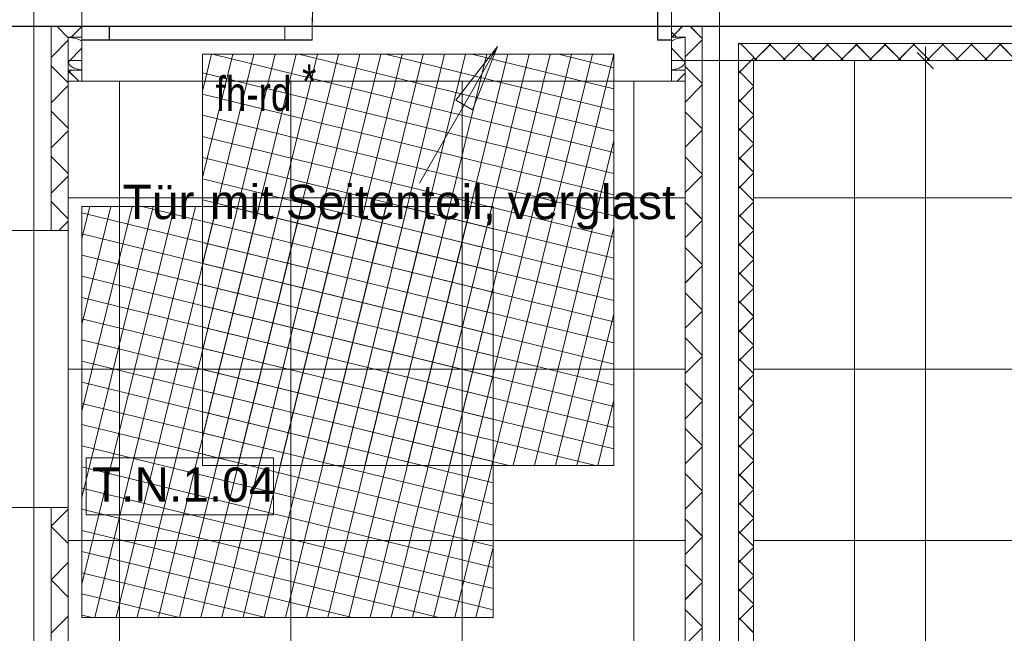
# Model space of a CAD drawing. Extents: x 229 to 926, y 37 to 878.
# Tile 151 of 162: x 502 to 574, y 621 to 666. Entities that reach past the tile are written whole.
import ezdxf
from ezdxf.lldxf.tags import DXFTag

# ---------------------------------------------------------------- set-up
doc = ezdxf.new("R2010")
doc.units = 0
doc.layers.get('0').update_dxf_attribs({"lineweight": 13})
doc.layers.add('A_BI_Innenwand', color=7, linetype='Continuous', lineweight=18, true_color=0x80ff80, plot=False)
doc.layers.add('A_BI_Tuer', color=7, linetype='Continuous', lineweight=18, true_color=0xbdbbbb, plot=False)
for name, color, linetype, lineweight in [('Axen', 7, 'Continuous', 25), ('Axen-A03ENIVKI0', 7, 'Continuous', 25), ('Beschriftung', 7, 'Continuous', 25), ('Beschriftung-A03ENIVII0', 7, 'Continuous', 25), ('Bewegungsfläche', 7, 'Continuous', 25), ('Deckenspiegel', 7, 'Continuous', 25), ('Fullfläche', 7, 'Continuous', 25), ('Fullfläche-A03ENIVQI0', 7, 'Continuous', 25), ('Maßlinien', 7, 'Continuous', 25), ('Maßlinien-A03ENIVNI0', 7, 'Continuous', 25), ('Türen', 7, 'Continuous', 25), ('Türen-A03ENIVLI0', 7, 'Continuous', 25), ('Wände', 7, 'Continuous', 25), ('Wände-A03ENIVMI0', 7, 'Continuous', 25)]:
    doc.layers.add(name, color=color, linetype=linetype, lineweight=lineweight)
doc.styles.get("Standard").update_dxf_attribs({"font": 'arial.ttf'})
tags = doc.linetypes.add('ALL_S25', pattern=[0.001, 0, -0.001]).pattern_tags.tags
tags[6:7] = [DXFTag(74, 4), DXFTag(75, 0), DXFTag(340, '0'), DXFTag(46, 1.0), DXFTag(50, 0.0), DXFTag(44, 0.0), DXFTag(45, 0.0)]
tags[4:5] = [DXFTag(74, 4), DXFTag(75, 0), DXFTag(340, '0'), DXFTag(46, 1.0), DXFTag(50, 0.0), DXFTag(44, 0.0), DXFTag(45, 0.0)]
tags = doc.linetypes.add('ALL_S25-A03ENIVOI0', pattern=[0.001, 0, -0.001]).pattern_tags.tags
tags[6:7] = [DXFTag(74, 4), DXFTag(75, 0), DXFTag(340, '0'), DXFTag(46, 1.0), DXFTag(50, 0.0), DXFTag(44, 0.0), DXFTag(45, 0.0)]
tags[4:5] = [DXFTag(74, 4), DXFTag(75, 0), DXFTag(340, '0'), DXFTag(46, 1.0), DXFTag(50, 0.0), DXFTag(44, 0.0), DXFTag(45, 0.0)]

# ---------------------------------------------------------------- blocks, each defined once
blk = doc.blocks.new('Referenz-A03ENIVGI0', base_point=(255.728, 66.032))
at = {"layer": 'Axen', "color": 0, "linetype": 'ALL_S25', "lineweight": -2, "ltscale": 0.13}
for p, q in [((502.835, 66.032), (502.835, 801.547)), ((552.835, 66.032), (552.835, 801.547)), ((735.547, 665.345), (301.712, 665.345))]:
    blk.add_line(p, q, dxfattribs=at)
at = {"layer": 'Beschriftung', "color": 0, "lineweight": -2}
for p, q in [((536.651, 663.865), (530.961, 653.91)), ((533.612, 659.958), (536.651, 663.865)), ((533.612, 659.958), (536.651, 663.865)), ((536.651, 663.865), (534.827, 659.264)), ((536.651, 663.865), (534.827, 659.264)), ((536.651, 663.865), (536.651, 663.865)), ((536.651, 663.865), (536.651, 663.865)), ((536.651, 663.865), (536.651, 663.865)), ((534.827, 659.264), (533.612, 659.958)), ((534.827, 659.264), (533.612, 659.958)), ((534.219, 659.611), (534.046, 659.307)), ((520.314, 633.873), (506.642, 633.875)), ((506.642, 633.875), (506.642, 629.708)), ((520.313, 629.706), (520.314, 633.873)), ((506.642, 629.708), (520.313, 629.706))]:
    blk.add_line(p, q, dxfattribs=at)
at = {"layer": 'Bewegungsfläche', "color": 0, "lineweight": -2}
for p, q in [((515.135, 660.624), (515.792, 663.31)), ((515.135, 654.313), (517.337, 663.31)), ((515.135, 648.001), (518.881, 663.31)), ((515.135, 641.69), (520.425, 663.31)), ((515.135, 635.379), (521.969, 663.31)), ((515.135, 633.31), (515.135, 663.31)), ((515.135, 663.31), (545.135, 663.31)), ((515.855, 663.31), (545.135, 656.146)), ((516.173, 633.31), (523.514, 663.31)), ((517.717, 633.31), (525.058, 663.31)), ((519.262, 633.31), (526.602, 663.31)), ((520.806, 633.31), (528.146, 663.31)), ((522.167, 663.31), (545.135, 657.69)), ((522.35, 633.31), (529.691, 663.31)), ((523.894, 633.31), (531.235, 663.31)), ((525.439, 633.31), (532.779, 663.31)), ((526.983, 633.31), (534.324, 663.31)), ((528.478, 663.31), (545.135, 659.234)), ((528.527, 633.31), (535.868, 663.31)), ((530.071, 633.31), (537.412, 663.31)), ((531.616, 633.31), (538.956, 663.31)), ((533.16, 633.31), (540.501, 663.31)), ((534.704, 633.31), (542.045, 663.31)), ((534.789, 663.31), (545.135, 660.779)), ((536.248, 633.31), (543.589, 663.31)), ((537.793, 633.31), (545.133, 663.31)), ((541.1, 663.31), (545.135, 662.323)), ((545.135, 663.31), (545.135, 633.31)), ((515.135, 661.942), (545.135, 654.602)), ((515.135, 660.398), (545.135, 653.057)), ((515.135, 658.854), (545.135, 651.513)), ((515.135, 657.31), (545.135, 649.969)), ((539.337, 633.31), (545.135, 657.007)), ((515.135, 655.765), (545.135, 648.424)), ((515.135, 654.221), (545.135, 646.88)), ((506.335, 649.903), (506.899, 652.21)), ((506.335, 643.592), (508.443, 652.21)), ((506.335, 637.281), (509.988, 652.21)), ((506.335, 630.97), (511.532, 652.21)), ((506.335, 624.659), (513.076, 652.21)), ((506.335, 652.21), (536.335, 652.21)), ((506.335, 622.21), (506.335, 652.21)), ((507.28, 622.21), (514.621, 652.21)), ((508.824, 622.21), (516.165, 652.21)), ((510.368, 622.21), (517.709, 652.21)), ((510.73, 652.21), (536.335, 645.945)), ((511.913, 622.21), (519.253, 652.21)), ((513.457, 622.21), (520.798, 652.21)), ((515.001, 622.21), (522.342, 652.21)), ((515.135, 652.677), (545.135, 645.336)), ((516.545, 622.21), (523.886, 652.21)), ((517.041, 652.21), (536.335, 647.489)), ((518.09, 622.21), (525.43, 652.21)), ((519.634, 622.21), (526.975, 652.21)), ((521.178, 622.21), (528.519, 652.21)), ((522.723, 622.21), (530.063, 652.21)), ((523.353, 652.21), (536.335, 649.034)), ((524.267, 622.21), (531.607, 652.21)), ((525.811, 622.21), (533.152, 652.21)), ((527.355, 622.21), (534.696, 652.21)), ((528.9, 622.21), (536.24, 652.21)), ((529.664, 652.21), (536.335, 650.578)), ((535.975, 652.21), (536.335, 652.122)), ((536.335, 652.21), (536.335, 622.21)), ((506.335, 651.741), (536.335, 644.401)), ((515.135, 651.132), (545.135, 643.792)), ((506.335, 650.197), (536.335, 642.856)), ((540.881, 633.31), (545.135, 650.695)), ((515.135, 649.588), (545.135, 642.247)), ((506.335, 648.653), (536.335, 641.312)), ((515.135, 648.044), (545.135, 640.703)), ((506.335, 647.109), (536.335, 639.768)), ((515.135, 646.5), (545.135, 639.159)), ((530.444, 622.21), (536.335, 646.286)), ((506.335, 645.564), (536.335, 638.224)), ((515.135, 644.955), (545.135, 637.615)), ((542.426, 633.31), (545.135, 644.384)), ((506.335, 644.02), (536.335, 636.679)), ((515.135, 643.411), (545.135, 636.07)), ((506.335, 642.476), (536.335, 635.135)), ((515.135, 641.867), (545.135, 634.526)), ((506.335, 640.932), (536.335, 633.591)), ((515.135, 640.323), (543.794, 633.31)), ((531.988, 622.21), (536.335, 639.975)), ((506.335, 639.387), (536.335, 632.047)), ((515.135, 638.778), (537.483, 633.31)), ((506.335, 637.843), (536.335, 630.502)), ((543.97, 633.31), (545.135, 638.073)), ((515.135, 637.234), (531.172, 633.31)), ((506.335, 636.299), (536.335, 628.958)), ((515.135, 635.69), (524.861, 633.31)), ((506.335, 634.755), (536.335, 627.414)), ((515.135, 634.146), (518.55, 633.31)), ((533.532, 622.21), (536.335, 633.664)), ((506.335, 633.21), (536.335, 625.87)), ((545.135, 633.31), (515.135, 633.31)), ((506.335, 631.666), (536.335, 624.325)), ((506.335, 630.122), (536.335, 622.781)), ((506.335, 628.578), (532.358, 622.21)), ((535.077, 622.21), (536.335, 627.353)), ((506.335, 627.033), (526.047, 622.21)), ((506.335, 625.489), (519.736, 622.21)), ((506.335, 623.945), (513.424, 622.21)), ((506.335, 622.4), (507.113, 622.21)), ((536.335, 622.21), (506.335, 622.21))]:
    blk.add_line(p, q, dxfattribs=at)
at = {"layer": 'Fullfläche', "color": 0, "lineweight": -2}
for p, q in [((504.501, 665.346), (505.336, 664.511)), ((506.335, 665.322), (505.557, 664.545)), ((550.156, 665.345), (549.532, 664.72)), ((551.585, 664.466), (550.705, 665.345)), ((549.335, 664.913), (549.528, 664.72)), ((549.528, 664.718), (549.355, 664.545)), ((549.532, 664.718), (549.704, 664.545)), ((504.087, 663.076), (505.336, 664.324)), ((505.359, 662.745), (506.335, 663.762)), ((550.311, 662.745), (549.335, 663.762)), ((551.585, 664.37), (550.335, 663.121)), ((554.295, 664.081), (554.23, 664.016)), ((555.335, 663.114), (554.367, 664.081)), ((555.369, 662.845), (556.528, 664.006)), ((556.528, 664.008), (556.454, 664.081)), ((556.532, 664.008), (556.605, 664.081)), ((557.691, 662.845), (556.532, 664.006)), ((557.469, 662.845), (558.628, 664.006)), ((558.628, 664.008), (558.554, 664.082)), ((558.632, 664.008), (558.705, 664.082)), ((559.792, 662.845), (558.632, 664.006)), ((559.568, 662.845), (560.728, 664.006)), ((560.728, 664.009), (560.654, 664.082)), ((560.732, 664.009), (560.805, 664.082)), ((561.892, 662.845), (560.732, 664.006)), ((561.668, 662.845), (562.828, 664.007)), ((562.828, 664.009), (562.755, 664.082)), ((562.832, 664.009), (562.905, 664.082)), ((563.993, 662.845), (562.832, 664.007)), ((563.768, 662.845), (564.928, 664.007)), ((564.928, 664.009), (564.855, 664.082)), ((564.932, 664.009), (565.005, 664.082)), ((566.093, 662.845), (564.932, 664.007)), ((565.867, 662.845), (567.028, 664.008)), ((567.028, 664.01), (566.955, 664.083)), ((567.032, 664.01), (567.105, 664.083)), ((568.193, 662.845), (567.032, 664.008)), ((567.967, 662.845), (569.128, 664.008)), ((569.128, 664.01), (569.055, 664.083)), ((569.132, 664.01), (569.205, 664.083)), ((570.294, 662.845), (569.132, 664.008)), ((570.066, 662.845), (571.228, 664.008)), ((571.228, 664.01), (571.155, 664.083)), ((571.232, 664.01), (571.305, 664.083)), ((572.394, 662.845), (571.232, 664.008)), ((572.166, 662.845), (573.328, 664.009)), ((573.328, 664.011), (573.255, 664.083)), ((573.332, 664.011), (573.404, 664.083)), ((574.495, 662.845), (573.332, 664.009)), ((555.335, 663.022), (554.332, 662.02)), ((555.591, 662.845), (555.335, 663.101)), ((504.087, 662.459), (505.335, 661.212)), ((551.585, 661.166), (550.335, 662.415)), ((505.335, 661.922), (505.558, 662.145)), ((506.1, 661.345), (505.335, 662.111)), ((550.335, 661.922), (549.758, 661.345)), ((550.335, 662.114), (550.304, 662.145)), ((554.33, 662.02), (554.23, 662.12)), ((554.33, 662.016), (554.23, 661.916)), ((555.335, 661.014), (554.332, 662.016)), ((504.086, 659.776), (505.335, 661.024)), ((551.585, 661.07), (550.335, 659.821)), ((555.335, 660.922), (554.332, 659.92)), ((554.33, 659.92), (554.23, 660.02)), ((554.33, 659.916), (554.23, 659.816)), ((555.335, 658.914), (554.332, 659.916)), ((504.086, 659.16), (505.335, 657.912)), ((551.585, 657.866), (550.335, 659.115)), ((555.335, 658.822), (554.332, 657.82)), ((504.086, 656.475), (505.335, 657.723)), ((551.585, 657.77), (550.335, 656.521)), ((554.33, 657.82), (554.23, 657.92)), ((554.33, 657.816), (554.23, 657.716)), ((555.335, 656.814), (554.332, 657.816)), ((555.335, 656.722), (554.332, 655.72)), ((504.086, 655.86), (505.335, 654.612)), ((551.585, 654.566), (550.335, 655.815)), ((554.33, 655.72), (554.23, 655.82)), ((554.33, 655.716), (554.23, 655.616)), ((555.335, 654.714), (554.332, 655.716)), ((504.085, 653.174), (505.335, 654.423)), ((551.585, 654.47), (550.335, 653.221)), ((555.335, 654.622), (554.332, 653.62)), ((554.33, 653.62), (554.23, 653.72)), ((554.33, 653.616), (554.23, 653.516)), ((555.335, 652.614), (554.332, 653.616)), ((504.085, 652.561), (505.335, 651.312)), ((551.585, 651.266), (550.335, 652.515)), ((555.335, 652.522), (554.332, 651.52)), ((554.33, 651.52), (554.23, 651.62)), ((554.33, 651.516), (554.23, 651.416)), ((555.335, 650.514), (554.332, 651.516)), ((504.657, 650.445), (505.335, 651.123)), ((551.585, 651.17), (550.335, 649.921)), ((555.335, 650.422), (554.332, 649.42)), ((554.33, 649.42), (554.23, 649.52)), ((554.33, 649.416), (554.23, 649.316)), ((555.335, 648.414), (554.332, 649.416)), ((551.585, 647.966), (550.335, 649.215)), ((555.335, 648.322), (554.332, 647.32)), ((551.585, 647.87), (550.335, 646.621)), ((554.33, 647.32), (554.23, 647.42)), ((554.33, 647.316), (554.23, 647.216)), ((555.335, 646.314), (554.332, 647.316)), ((551.585, 644.666), (550.335, 645.915)), ((555.335, 646.222), (554.332, 645.22)), ((554.33, 645.22), (554.23, 645.32)), ((554.33, 645.216), (554.23, 645.116)), ((555.335, 644.214), (554.332, 645.216)), ((551.585, 644.57), (550.335, 643.321)), ((555.335, 644.122), (554.332, 643.12)), ((554.33, 643.12), (554.23, 643.22)), ((554.33, 643.116), (554.23, 643.016)), ((555.335, 642.114), (554.332, 643.116)), ((551.585, 641.366), (550.335, 642.615)), ((555.335, 642.022), (554.332, 641.02)), ((551.585, 641.27), (550.335, 640.021)), ((554.33, 641.02), (554.23, 641.12)), ((554.33, 641.016), (554.23, 640.916)), ((555.335, 640.014), (554.332, 641.016)), ((551.585, 638.066), (550.335, 639.315)), ((555.335, 639.922), (554.332, 638.92)), ((554.33, 638.92), (554.23, 639.02)), ((554.33, 638.916), (554.23, 638.816)), ((555.335, 637.914), (554.332, 638.916)), ((551.585, 637.969), (550.335, 636.721)), ((555.335, 637.822), (554.332, 636.82)), ((554.33, 636.82), (554.23, 636.92)), ((554.33, 636.816), (554.23, 636.716)), ((555.335, 635.814), (554.332, 636.816)), ((551.585, 634.766), (550.335, 636.015)), ((555.335, 635.722), (554.332, 634.72)), ((551.585, 634.669), (550.335, 633.421)), ((554.33, 634.72), (554.23, 634.82)), ((554.33, 634.716), (554.23, 634.616)), ((555.335, 633.714), (554.332, 634.716)), ((555.335, 633.622), (554.332, 632.62)), ((551.585, 631.466), (550.335, 632.715)), ((554.33, 632.62), (554.23, 632.72)), ((554.33, 632.616), (554.23, 632.516)), ((555.335, 631.614), (554.332, 632.616)), ((551.585, 631.369), (550.335, 630.121)), ((555.335, 631.522), (554.332, 630.52)), ((504.085, 628.874), (505.335, 630.123)), ((554.33, 630.52), (554.23, 630.62)), ((554.33, 630.516), (554.23, 630.416)), ((555.335, 629.514), (554.332, 630.516)), ((551.585, 628.166), (550.335, 629.415)), ((555.335, 629.422), (554.333, 628.42)), ((504.085, 628.86), (505.335, 627.612)), ((554.33, 628.42), (554.23, 628.52)), ((551.585, 628.069), (550.335, 626.82)), ((554.33, 628.416), (554.23, 628.316)), ((555.335, 627.414), (554.333, 628.416)), ((555.335, 627.322), (554.333, 626.32)), ((554.33, 626.32), (554.23, 626.42)), ((504.085, 624.974), (505.335, 626.223)), ((551.585, 624.866), (550.335, 626.115)), ((554.33, 626.316), (554.23, 626.216)), ((555.335, 625.314), (554.333, 626.316)), ((504.085, 624.96), (505.335, 623.712)), ((555.335, 625.222), (554.333, 624.22)), ((551.585, 624.769), (550.335, 623.52)), ((554.33, 624.22), (554.23, 624.32)), ((554.33, 624.216), (554.23, 624.116)), ((555.335, 623.214), (554.333, 624.216)), ((551.585, 621.566), (550.335, 622.815)), ((555.335, 623.122), (554.333, 622.12)), ((504.085, 621.074), (505.335, 622.323)), ((554.331, 622.12), (554.23, 622.22)), ((554.331, 622.116), (554.23, 622.016)), ((555.335, 621.114), (554.333, 622.116)), ((551.585, 621.469), (550.335, 620.22))]:
    blk.add_line(p, q, dxfattribs=at)
for centre, major_axis, start_param, end_param in [((505.335, 663.945), (1.176, 0), 0.554153, 1.570791), ((550.335, 663.945), (-1.176, 0), 4.712436, 5.729107), ((506.535, 662.745), (1.176, 0), 3.141593, 4.541474), ((549.135, 662.745), (-1.176, 0), 1.7417, 3.141593)]:
    blk.add_ellipse(centre, major_axis=major_axis, ratio=0.5, start_param=start_param, end_param=end_param, dxfattribs=at)
at = {"layer": 'Maßlinien', "color": 0, "lineweight": -2}
for p, q in [((567.867, 662.847), (567.867, 663.847)), ((567.267, 663.447), (568.467, 662.247)), ((567.867, 662.847), (566.867, 662.847)), ((567.867, 662.847), (568.867, 662.847)), ((567.867, 662.847), (567.879, 586.592))]:
    blk.add_line(p, q, dxfattribs=at)
at = {"layer": 'Türen', "color": 0, "lineweight": -2}
for p, q in [((548.335, 665.345), (548.335, 690.546)), ((523.135, 665.345), (506.335, 665.345)), ((508.335, 665.345), (508.335, 664.345)), ((521.135, 664.345), (521.135, 665.345)), ((523.135, 665.345), (523.135, 664.345)), ((548.335, 665.345), (548.335, 664.345)), ((549.335, 665.345), (548.335, 665.345)), ((506.335, 664.345), (523.135, 664.345)), ((548.335, 664.345), (549.335, 664.345))]:
    blk.add_line(p, q, dxfattribs=at)
blk.add_ellipse((548.335, 665.345), major_axis=(0, 25.2), ratio=1, start_param=0, end_param=1.570796, dxfattribs=at)
at = {"layer": 'Wände', "color": 0, "lineweight": -2}
for p, q in [((506.335, 665.345), (506.335, 667.845)), ((549.335, 667.845), (549.335, 665.345)), ((506.335, 665.345), (381.634, 665.345)), ((502.835, 665.345), (502.835, 650.445)), ((504.085, 650.445), (504.087, 665.346)), ((506.335, 661.345), (506.335, 665.345)), ((549.335, 661.345), (549.335, 665.345)), ((549.335, 665.345), (674.036, 665.345)), ((551.585, 665.345), (551.585, 500.444)), ((552.835, 500.444), (552.835, 665.345)), ((505.336, 664.545), (505.335, 661.345)), ((506.336, 664.545), (505.336, 664.545)), ((549.335, 664.545), (550.335, 664.545)), ((550.335, 503.044), (550.335, 664.545)), ((674.036, 664.095), (554.23, 664.081)), ((554.23, 664.081), (554.23, 500.444)), ((555.335, 615.345), (555.336, 662.845)), ((555.336, 662.845), (673.237, 662.845)), ((506.335, 662.145), (505.335, 662.145)), ((549.335, 662.145), (550.335, 662.145)), ((505.335, 661.345), (506.335, 661.345)), ((506.335, 661.345), (505.335, 661.345)), ((505.335, 661.345), (505.335, 650.445)), ((549.335, 661.345), (550.335, 661.345)), ((500.335, 650.445), (505.335, 650.445)), ((500.335, 630.245), (505.335, 630.245)), ((502.835, 630.245), (502.835, 450.438)), ((504.085, 630.245), (504.085, 450.438)), ((505.335, 630.245), (505.335, 540.144))]:
    blk.add_line(p, q, dxfattribs=at)
at = {"layer": 'Beschriftung', "color": 0, "lineweight": -2, "char_height": 2.50002, "attachment_point": 1, "rotation": 359.99316}
for s, insert in [('{\\fArial;Tür}', (509.3, 653.787)), ('{\\fArial;mit}', (515.657, 653.787)), ('{\\fArial;Seitenteil,}', (521.209, 653.786)), ('{\\fArial;verglast}', (537.391, 653.784)), ('{\\fArial;T.N.1.04}', (507.059, 633.165))]:
    blk.add_mtext(s, dxfattribs=dict(at, insert=insert))
at = {"layer": 'Maßlinien', "color": 0, "lineweight": -2, "char_height": 2.50002, "attachment_point": 1, "rotation": 0.00001}
for s, insert in [('{\\W0.77;\\fArial;*}', (522.391, 662.574)), ('{\\W0.77;\\fArial;fh-rd}', (516.089, 661.681))]:
    blk.add_mtext(s, dxfattribs=dict(at, insert=insert))
blk = doc.blocks.new('Referenz-A03ENIVUI0', base_point=(281.599, 66.032))
at = {"layer": 'Axen-A03ENIVKI0', "color": 0, "linetype": 'ALL_S25-A03ENIVOI0', "lineweight": -2, "ltscale": 0.13}
for p, q in [((502.833, 66.032), (502.833, 801.546)), ((552.833, 66.032), (552.833, 801.546)), ((735.547, 665.346), (301.713, 665.346))]:
    blk.add_line(p, q, dxfattribs=at)
at = {"layer": 'Beschriftung-A03ENIVII0', "color": 0, "lineweight": -2}
for p, q in [((536.649, 663.866), (530.959, 653.911)), ((533.61, 659.959), (536.649, 663.866)), ((533.61, 659.959), (536.649, 663.866)), ((536.649, 663.866), (534.825, 659.264)), ((536.649, 663.866), (534.825, 659.264)), ((534.825, 659.264), (533.61, 659.959)), ((534.825, 659.264), (533.61, 659.959)), ((534.218, 659.612), (534.044, 659.308)), ((506.641, 633.876), (506.64, 629.709)), ((520.312, 633.874), (506.641, 633.876)), ((520.312, 629.707), (520.312, 633.874)), ((506.64, 629.709), (520.312, 629.707))]:
    blk.add_line(p, q, dxfattribs=at)
at = {"layer": 'Deckenspiegel', "color": 0, "lineweight": -2}
for p, q in [((555.333, 662.846), (670.032, 662.845)), ((555.333, 467.846), (555.333, 662.846)), ((562.683, 662.846), (562.683, 467.846)), ((505.333, 169.347), (505.333, 661.346)), ((505.333, 661.346), (550.333, 661.346)), ((509.083, 169.347), (509.083, 661.346)), ((521.583, 169.347), (521.583, 661.346)), ((534.083, 169.347), (534.083, 661.346)), ((546.583, 169.347), (546.583, 661.346)), ((550.333, 661.346), (550.333, 169.347)), ((550.333, 652.846), (505.333, 652.846)), ((670.032, 652.846), (555.333, 652.846)), ((550.333, 640.346), (505.333, 640.346)), ((670.032, 640.346), (555.333, 640.346)), ((550.333, 627.846), (505.333, 627.846)), ((670.032, 627.846), (555.333, 627.846))]:
    blk.add_line(p, q, dxfattribs=at)
at = {"layer": 'Fullfläche-A03ENIVQI0', "color": 0, "lineweight": -2}
for p, q in [((504.499, 665.346), (505.334, 664.512)), ((506.334, 665.323), (505.556, 664.546)), ((550.155, 665.346), (549.53, 664.721)), ((551.583, 664.467), (550.703, 665.346)), ((549.333, 664.914), (549.526, 664.721)), ((549.526, 664.719), (549.353, 664.546)), ((549.53, 664.719), (549.703, 664.546)), ((504.085, 663.077), (505.334, 664.325)), ((505.358, 662.746), (506.334, 663.763)), ((550.309, 662.746), (549.333, 663.763)), ((551.583, 664.371), (550.333, 663.122)), ((554.293, 664.082), (554.228, 664.017)), ((555.333, 663.115), (554.365, 664.082)), ((555.367, 662.846), (556.526, 664.006)), ((556.526, 664.009), (556.452, 664.082)), ((556.53, 664.009), (556.603, 664.082)), ((557.689, 662.846), (556.53, 664.006)), ((557.467, 662.846), (558.626, 664.007)), ((558.626, 664.009), (558.552, 664.082)), ((558.63, 664.009), (558.703, 664.082)), ((559.79, 662.846), (558.63, 664.007)), ((559.566, 662.846), (560.726, 664.007)), ((560.726, 664.009), (560.652, 664.083)), ((560.73, 664.009), (560.803, 664.083)), ((561.89, 662.846), (560.73, 664.007)), ((561.666, 662.846), (562.826, 664.008)), ((562.826, 664.01), (562.752, 664.083)), ((562.83, 664.01), (562.903, 664.083)), ((563.991, 662.846), (562.83, 664.008)), ((563.765, 662.846), (564.926, 664.008)), ((564.926, 664.01), (564.853, 664.083)), ((564.93, 664.01), (565.003, 664.083)), ((566.091, 662.846), (564.93, 664.008)), ((565.865, 662.846), (567.026, 664.008)), ((567.026, 664.011), (566.953, 664.083)), ((567.03, 664.011), (567.103, 664.083)), ((568.191, 662.846), (567.03, 664.008)), ((567.965, 662.846), (569.126, 664.009)), ((569.126, 664.011), (569.053, 664.084)), ((569.13, 664.011), (569.202, 664.084)), ((570.292, 662.846), (569.13, 664.009)), ((570.064, 662.846), (571.226, 664.009)), ((571.226, 664.011), (571.153, 664.084)), ((571.23, 664.011), (571.302, 664.084)), ((572.392, 662.846), (571.23, 664.009)), ((572.164, 662.846), (573.326, 664.01)), ((573.326, 664.012), (573.253, 664.084)), ((573.33, 664.012), (573.402, 664.084)), ((574.492, 662.846), (573.33, 664.01)), ((555.333, 663.023), (554.33, 662.021)), ((555.589, 662.846), (555.333, 663.102)), ((504.085, 662.46), (505.334, 661.212)), ((551.583, 661.167), (550.333, 662.416)), ((505.333, 661.923), (505.557, 662.146)), ((506.099, 661.346), (505.333, 662.112)), ((550.333, 661.923), (549.756, 661.346)), ((550.333, 662.115), (550.302, 662.146)), ((554.328, 662.021), (554.228, 662.121)), ((554.328, 662.017), (554.228, 661.917)), ((555.333, 661.015), (554.33, 662.017)), ((504.085, 659.776), (505.334, 661.024)), ((551.583, 661.071), (550.333, 659.822)), ((555.333, 660.923), (554.33, 659.921)), ((554.328, 659.921), (554.228, 660.021)), ((554.328, 659.917), (554.228, 659.817)), ((555.333, 658.915), (554.33, 659.917)), ((504.085, 659.16), (505.334, 657.913)), ((551.583, 657.867), (550.333, 659.116)), ((555.333, 658.823), (554.33, 657.821)), ((504.084, 656.476), (505.334, 657.724)), ((551.583, 657.771), (550.333, 656.522)), ((554.328, 657.821), (554.228, 657.921)), ((554.328, 657.817), (554.228, 657.717)), ((555.333, 656.815), (554.33, 657.817)), ((555.333, 656.723), (554.33, 655.721)), ((504.084, 655.861), (505.334, 654.613)), ((551.583, 654.567), (550.333, 655.816)), ((554.328, 655.721), (554.228, 655.821)), ((554.328, 655.717), (554.228, 655.617)), ((555.333, 654.715), (554.33, 655.717)), ((504.084, 653.175), (505.334, 654.424)), ((551.583, 654.471), (550.333, 653.222)), ((555.333, 654.623), (554.33, 653.621)), ((554.328, 653.621), (554.228, 653.721)), ((554.328, 653.617), (554.228, 653.517)), ((555.333, 652.615), (554.33, 653.617)), ((504.084, 652.562), (505.333, 651.313)), ((551.583, 651.267), (550.333, 652.516)), ((555.333, 652.523), (554.33, 651.521)), ((554.328, 651.521), (554.228, 651.621)), ((554.328, 651.517), (554.228, 651.417)), ((555.333, 650.515), (554.33, 651.517)), ((504.655, 650.446), (505.333, 651.124)), ((551.583, 651.171), (550.333, 649.922)), ((555.333, 650.423), (554.33, 649.421)), ((554.328, 649.421), (554.228, 649.521)), ((554.328, 649.417), (554.228, 649.317)), ((555.333, 648.415), (554.33, 649.417)), ((551.583, 647.967), (550.333, 649.216)), ((555.333, 648.323), (554.33, 647.321)), ((551.583, 647.871), (550.333, 646.622)), ((554.328, 647.321), (554.228, 647.421)), ((554.328, 647.317), (554.228, 647.217)), ((555.333, 646.315), (554.33, 647.317)), ((551.583, 644.667), (550.333, 645.916)), ((555.333, 646.223), (554.33, 645.221)), ((554.328, 645.221), (554.228, 645.321)), ((554.328, 645.217), (554.228, 645.117)), ((555.333, 644.215), (554.33, 645.217)), ((551.583, 644.571), (550.333, 643.322)), ((555.333, 644.123), (554.33, 643.121)), ((554.328, 643.121), (554.228, 643.221)), ((554.328, 643.117), (554.228, 643.017)), ((555.333, 642.115), (554.33, 643.117)), ((551.583, 641.367), (550.333, 642.616)), ((555.333, 642.023), (554.33, 641.021)), ((551.583, 641.271), (550.333, 640.022)), ((554.328, 641.021), (554.228, 641.121)), ((554.328, 641.017), (554.228, 640.917)), ((555.333, 640.015), (554.33, 641.017)), ((551.583, 638.067), (550.333, 639.316)), ((555.333, 639.923), (554.33, 638.921)), ((554.328, 638.921), (554.228, 639.021)), ((554.328, 638.917), (554.228, 638.817)), ((555.333, 637.915), (554.33, 638.917)), ((551.583, 637.971), (550.333, 636.722)), ((555.333, 637.823), (554.33, 636.821)), ((554.328, 636.821), (554.228, 636.921)), ((554.328, 636.817), (554.228, 636.717)), ((555.333, 635.815), (554.33, 636.817)), ((551.583, 634.767), (550.333, 636.016)), ((555.333, 635.723), (554.33, 634.721)), ((551.583, 634.671), (550.333, 633.422)), ((554.328, 634.721), (554.228, 634.821)), ((554.328, 634.717), (554.228, 634.617)), ((555.333, 633.715), (554.33, 634.717)), ((555.333, 633.623), (554.33, 632.621)), ((551.583, 631.467), (550.333, 632.716)), ((554.328, 632.621), (554.228, 632.721)), ((554.328, 632.617), (554.228, 632.517)), ((555.333, 631.615), (554.33, 632.617)), ((551.583, 631.371), (550.333, 630.122)), ((555.333, 631.523), (554.33, 630.521)), ((504.083, 628.875), (505.333, 630.124)), ((554.328, 630.521), (554.228, 630.621)), ((554.328, 630.517), (554.228, 630.417)), ((555.333, 629.515), (554.33, 630.517)), ((551.583, 628.167), (550.333, 629.416)), ((555.333, 629.423), (554.331, 628.421)), ((504.083, 628.862), (505.333, 627.613)), ((554.328, 628.421), (554.228, 628.521)), ((551.583, 628.071), (550.333, 626.822)), ((554.328, 628.417), (554.228, 628.317)), ((555.333, 627.415), (554.331, 628.417)), ((555.333, 627.323), (554.331, 626.321)), ((554.328, 626.321), (554.228, 626.421)), ((504.083, 624.975), (505.333, 626.224)), ((551.583, 624.867), (550.333, 626.116)), ((554.328, 626.317), (554.228, 626.217)), ((555.333, 625.315), (554.331, 626.317)), ((504.083, 624.962), (505.333, 623.713)), ((555.333, 625.223), (554.331, 624.221)), ((551.583, 624.771), (550.333, 623.522)), ((554.328, 624.221), (554.228, 624.321)), ((554.328, 624.217), (554.228, 624.117)), ((555.333, 623.215), (554.331, 624.217)), ((551.583, 621.567), (550.333, 622.816)), ((555.333, 623.123), (554.331, 622.121)), ((504.083, 621.075), (505.333, 622.324)), ((554.328, 622.121), (554.228, 622.221)), ((554.328, 622.117), (554.228, 622.017)), ((555.333, 621.115), (554.331, 622.117)), ((551.583, 621.471), (550.333, 620.222))]:
    blk.add_line(p, q, dxfattribs=at)
for centre, major_axis, start_param, end_param in [((505.334, 663.946), (1.176, 0), 0.554153, 1.570791), ((550.333, 663.946), (-1.176, 0), 4.712436, 5.729107), ((506.534, 662.746), (1.176, 0), 3.141593, 4.541474), ((549.133, 662.746), (-1.176, 0), 1.7417, 3.141593)]:
    blk.add_ellipse(centre, major_axis=major_axis, ratio=0.5, start_param=start_param, end_param=end_param, dxfattribs=at)
at = {"layer": 'Maßlinien-A03ENIVNI0', "color": 0, "lineweight": -2}
for p, q in [((567.865, 662.848), (567.865, 663.848)), ((567.265, 663.448), (568.465, 662.248)), ((567.865, 662.848), (566.865, 662.848)), ((567.865, 662.848), (568.865, 662.848)), ((567.865, 662.848), (567.877, 586.593))]:
    blk.add_line(p, q, dxfattribs=at)
at = {"layer": 'Türen-A03ENIVLI0', "color": 0, "lineweight": -2}
for p, q in [((548.333, 665.346), (548.333, 690.546)), ((523.133, 665.346), (506.333, 665.346)), ((508.333, 665.346), (508.333, 664.346)), ((521.133, 664.346), (521.133, 665.346)), ((523.133, 665.346), (523.133, 664.346)), ((548.333, 665.346), (548.333, 664.346)), ((549.333, 665.346), (548.333, 665.346)), ((506.333, 664.346), (523.133, 664.346)), ((548.333, 664.346), (549.333, 664.346))]:
    blk.add_line(p, q, dxfattribs=at)
blk.add_ellipse((548.333, 665.346), major_axis=(0, 25.2), ratio=1, start_param=0, end_param=1.570796, dxfattribs=at)
at = {"layer": 'Wände-A03ENIVMI0', "color": 0, "lineweight": -2}
for p, q in [((506.333, 665.346), (506.333, 667.846)), ((549.333, 667.846), (549.333, 665.346)), ((506.333, 665.346), (381.634, 665.346)), ((502.833, 665.346), (502.833, 650.446)), ((504.083, 650.446), (504.086, 665.346)), ((506.333, 661.346), (506.333, 665.346)), ((549.333, 661.346), (549.333, 665.346)), ((549.333, 665.346), (674.033, 665.346)), ((551.583, 665.346), (551.583, 500.447)), ((552.833, 500.447), (552.833, 665.346)), ((505.334, 664.546), (505.333, 661.346)), ((506.334, 664.546), (505.334, 664.546)), ((549.333, 664.546), (550.333, 664.546)), ((550.333, 503.047), (550.333, 664.546)), ((674.033, 664.096), (554.228, 664.082)), ((554.228, 664.082), (554.228, 500.447)), ((555.333, 615.346), (555.334, 662.846)), ((555.334, 662.846), (673.234, 662.846)), ((506.333, 662.146), (505.333, 662.146)), ((549.333, 662.146), (550.333, 662.146)), ((505.333, 661.346), (506.333, 661.346)), ((505.333, 661.346), (505.333, 650.446)), ((549.333, 661.346), (550.333, 661.346)), ((500.333, 650.446), (505.333, 650.446)), ((500.333, 630.246), (505.333, 630.246)), ((502.833, 630.246), (502.833, 450.442)), ((504.083, 630.246), (504.083, 450.442)), ((505.333, 630.246), (505.333, 540.146))]:
    blk.add_line(p, q, dxfattribs=at)
at = {"layer": 'Beschriftung-A03ENIVII0', "color": 0, "lineweight": -2, "char_height": 2.49999, "attachment_point": 1, "rotation": 359.99316}
for s, insert in [('{\\fArial;Tür}', (509.298, 653.788)), ('{\\fArial;mit}', (515.655, 653.787)), ('{\\fArial;Seitenteil,}', (521.208, 653.787)), ('{\\fArial;verglast}', (537.389, 653.785)), ('{\\fArial;T.N.1.04}', (507.057, 633.166))]:
    blk.add_mtext(s, dxfattribs=dict(at, insert=insert))
at = {"layer": 'Maßlinien-A03ENIVNI0', "color": 0, "lineweight": -2, "char_height": 2.49999, "attachment_point": 1, "rotation": 0.00001}
for s, insert in [('{\\W0.77;\\fArial;*}', (522.389, 662.574)), ('{\\W0.77;\\fArial;fh-rd}', (516.088, 661.682))]:
    blk.add_mtext(s, dxfattribs=dict(at, insert=insert))
blk = doc.blocks.new('Wand-A03ENIXII0', base_point=(385.635, 662.846))
at = {"color": 0, "linetype": 'ByBlock', "lineweight": -2, "ltscale": 0.18}
for p, q in [((506.335, 662.846), (506.335, 667.846)), ((505.335, 662.846), (506.335, 662.846))]:
    blk.add_line(p, q, dxfattribs=at)
blk = doc.blocks.new('Wand-A03ENIXKI0', base_point=(500.335, 167.846))
at = {"color": 0, "linetype": 'ByBlock', "lineweight": -2, "ltscale": 0.18}
for p, q in [((505.335, 662.846), (505.335, 650.448)), ((505.335, 630.248), (505.335, 450.443))]:
    blk.add_line(p, q, dxfattribs=at)
blk = doc.blocks.new('Tür-A03ENIXMI0', base_point=(480.135, 630.248))
at = {"color": 0, "linetype": 'ByBlock', "lineweight": -2, "ltscale": 0.18}
for p, q in [((480.135, 650.448), (505.335, 650.448)), ((505.335, 630.248), (500.335, 630.248))]:
    blk.add_line(p, q, dxfattribs=at)
blk.add_ellipse((500.335, 650.448), major_axis=(-20.2, 0), ratio=1, start_param=0, end_param=1.570796, dxfattribs=at)
blk = doc.blocks.new('Wand-A03ENIYAI0', base_point=(506.335, 664.349))
at = {"color": 0, "linetype": 'ByBlock', "lineweight": -2, "ltscale": 0.18}
for p, q in [((506.335, 665.349), (506.335, 664.349)), ((523.135, 665.349), (506.335, 665.349)), ((549.335, 665.349), (548.335, 665.349)), ((549.335, 665.349), (549.335, 664.349)), ((523.135, 664.349), (506.335, 664.349)), ((549.335, 664.349), (548.335, 664.349))]:
    blk.add_line(p, q, dxfattribs=at)
blk = doc.blocks.new('Tür-A03ENIYCI0', base_point=(523.135, 664.349))
at = {"color": 0, "linetype": 'ByBlock', "lineweight": -2, "ltscale": 0.18}
for p, q in [((548.335, 690.549), (548.335, 664.349)), ((523.135, 664.349), (523.135, 665.349))]:
    blk.add_line(p, q, dxfattribs=at)
blk.add_ellipse((548.335, 665.349), major_axis=(0, 25.2), ratio=1, start_param=0, end_param=1.570796, dxfattribs=at)
blk = doc.blocks.new('Wand-A03ENIYOI0', base_point=(549.335, 662.849))
at = {"color": 0, "linetype": 'ByBlock', "lineweight": -2, "ltscale": 0.18}
for p, q in [((549.335, 662.849), (549.335, 667.849)), ((549.335, 667.849), (612.142, 667.849)), ((549.335, 662.849), (614.702, 662.849))]:
    blk.add_line(p, q, dxfattribs=at)
blk = doc.blocks.new('Wand-A03ENJ4QI0', base_point=(550.334, 169.346))
at = {"color": 0, "linetype": 'ByBlock', "lineweight": -2, "ltscale": 0.18}
for p, q in [((555.334, 662.849), (550.334, 662.849)), ((550.334, 500.446), (550.334, 662.849)), ((555.334, 500.446), (555.334, 662.849))]:
    blk.add_line(p, q, dxfattribs=at)

msp = doc.modelspace()

# ---------------------------------------------------------------- block references
at = {"color": 251, "lineweight": 13, "ltscale": 0.13, "true_color": 0x606060}
for name, p in [('Referenz-A03ENIVGI0', (255.728, 66.032)), ('Referenz-A03ENIVUI0', (281.599, 66.032))]:
    msp.add_blockref(name, p, dxfattribs=at)
at = {"layer": 'A_BI_Innenwand', "ltscale": 0.18}
for name, p in [('Wand-A03ENIXII0', (385.635, 662.846)), ('Wand-A03ENIYOI0', (549.335, 662.849)), ('Wand-A03ENIYAI0', (506.335, 664.349)), ('Wand-A03ENIXKI0', (500.335, 167.846)), ('Wand-A03ENJ4QI0', (550.334, 169.346))]:
    msp.add_blockref(name, p, dxfattribs=at)
at = {"layer": 'A_BI_Tuer', "ltscale": 0.18}
for name, p in [('Tür-A03ENIYCI0', (523.135, 664.349)), ('Tür-A03ENIXMI0', (480.135, 630.248))]:
    msp.add_blockref(name, p, dxfattribs=at)

doc.saveas('drawing.dxf')
